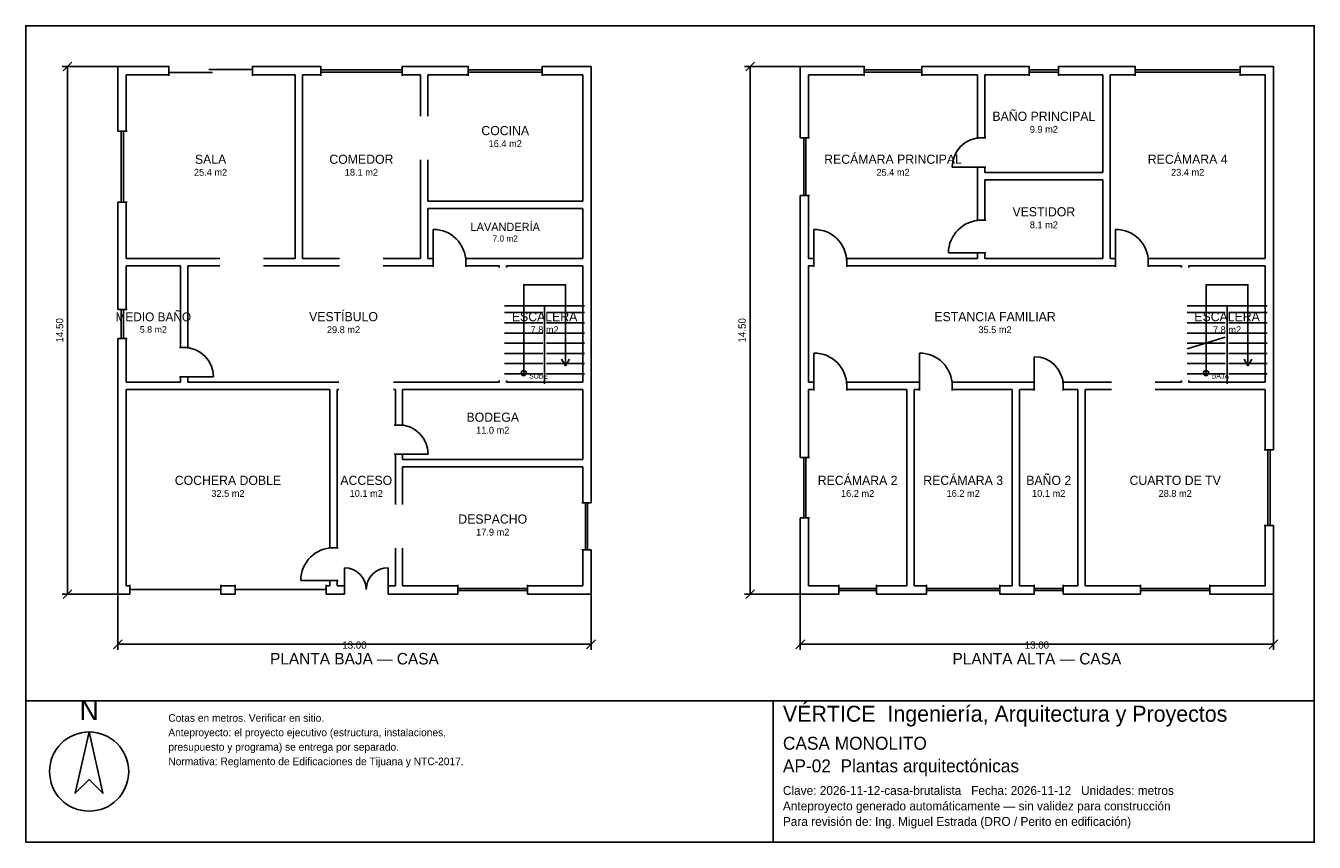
# Model space of a CAD drawing. Header units: metres. Extents: x -2.7 to 32.7, y -6.9 to 15.5.
import ezdxf
from ezdxf.enums import TextEntityAlignment as Align

# ---------------------------------------------------------------- set-up
doc = ezdxf.new("R2010")
doc.units = ezdxf.units.M
doc.header["$LTSCALE"] = 0.5
for name, color, linetype in [('A-AREA', 252, 'CONTINUOUS'), ('A-ESCALERA', 6, 'CONTINUOUS'), ('A-MUROS', 7, 'CONTINUOUS'), ('A-PUERTAS', 2, 'CONTINUOUS'), ('A-TEXTO', 3, 'CONTINUOUS'), ('A-VANOS', 4, 'CONTINUOUS'), ('COTAS', 8, 'CONTINUOUS'), ('LAMINA', 9, 'CONTINUOUS'), ('T-TITULO', 3, 'CONTINUOUS')]:
    doc.layers.add(name, color=color, linetype=linetype)
doc.styles.get("Standard").update_dxf_attribs({"font": 'txt', "width": 0.9})

msp = doc.modelspace()

# ---------------------------------------------------------------- linework, layer by layer
at = {"layer": 'A-ESCALERA'}
for p, q in [((10.5, 7.8), (12.7, 7.8)), ((11.6, 5.65), (11.6, 7.8)), ((29.25, 7.8), (31.45, 7.8)), ((30.35, 5.65), (30.35, 7.8)), ((10.5, 7.61), (11.55, 7.61)), ((11.65, 7.61), (12.7, 7.61)), ((29.25, 7.61), (30.3, 7.61)), ((30.4, 7.61), (31.45, 7.61)), ((10.5, 7.33), (11.55, 7.33)), ((11.65, 7.33), (12.7, 7.33)), ((29.25, 7.33), (30.3, 7.33)), ((30.4, 7.33), (31.45, 7.33)), ((10.5, 7.05), (11.55, 7.05)), ((10.5, 6.77), (11.55, 6.77)), ((11.65, 7.05), (12.7, 7.05)), ((11.65, 6.77), (12.7, 6.77)), ((29.25, 7.05), (30.3, 7.05)), ((29.25, 6.6175), (30.3, 6.94)), ((29.25, 6.77), (30.3, 6.77)), ((30.4, 7.05), (31.45, 7.05)), ((30.4, 6.77), (31.45, 6.77)), ((10.5, 6.49), (11.55, 6.49)), ((11.65, 6.49), (12.7, 6.49)), ((29.25, 6.49), (30.3, 6.49)), ((30.4, 6.49), (31.45, 6.49)), ((10.5, 6.21), (11.55, 6.21)), ((11.65, 6.21), (12.7, 6.21)), ((29.25, 6.21), (30.3, 6.21)), ((30.4, 6.21), (31.45, 6.21)), ((10.5, 5.93), (11.55, 5.93)), ((11.65, 5.93), (12.7, 5.93)), ((29.25, 5.93), (30.3, 5.93)), ((30.4, 5.93), (31.45, 5.93))]:
    msp.add_line(p, q, dxfattribs=at)
for points in [[(11.025, 5.95), (11.025, 8.375), (12.175, 8.375), (12.175, 6.15)], [(29.775, 5.95), (29.775, 8.375), (30.925, 8.375), (30.925, 6.15)], [(12.067, 6.33), (12.175, 6.15), (12.283, 6.33)], [(30.817, 6.33), (30.925, 6.15), (31.033, 6.33)]]:
    msp.add_lwpolyline(points, dxfattribs=at)
for centre in [(11.025, 5.95), (29.775, 5.95)]:
    msp.add_circle(centre, 0.07, dxfattribs=at)
at = {"layer": 'A-MUROS'}
for p, q in [((-0.125, 14.375), (1.273, 14.375)), ((-0.125, 12.6), (-0.125, 14.375)), ((1.273, 14.12), (1.273, 14.38)), ((3.573, 14.12), (3.573, 14.38)), ((3.573, 14.375), (5.451, 14.375)), ((5.451, 14.12), (5.451, 14.38)), ((7.682, 14.12), (7.682, 14.38)), ((7.682, 14.375), (9.503, 14.375)), ((9.503, 14.12), (9.503, 14.38)), ((11.533, 14.12), (11.533, 14.38)), ((11.533, 14.375), (12.875, 14.375)), ((12.875, 2.38), (12.875, 14.375)), ((18.625, 14.375), (20.38, 14.375)), ((18.625, 12.417), (18.625, 14.375)), ((20.38, 14.12), (20.38, 14.38)), ((21.965, 14.12), (21.965, 14.38)), ((21.965, 14.375), (24.916, 14.375)), ((24.916, 14.12), (24.916, 14.38)), ((25.716, 14.12), (25.716, 14.38)), ((25.716, 14.375), (27.829, 14.375)), ((27.829, 14.12), (27.829, 14.38)), ((30.707, 14.12), (30.707, 14.38)), ((30.707, 14.375), (31.625, 14.375)), ((31.625, 3.839), (31.625, 14.375)), ((0.1, 14.15), (1.273, 14.15)), ((0.1, 12.6), (0.1, 14.15)), ((3.573, 14.15), (4.745, 14.15)), ((4.745, 9.1), (4.745, 14.15)), ((4.945, 14.15), (5.451, 14.15)), ((4.945, 9.1), (4.945, 14.15)), ((7.682, 14.15), (8.188, 14.15)), ((8.188, 13.013), (8.188, 14.15)), ((8.387, 14.15), (9.503, 14.15)), ((8.387, 13.013), (8.387, 14.15)), ((11.533, 14.15), (12.649, 14.15)), ((12.649, 10.675), (12.649, 14.15)), ((18.85, 14.15), (20.38, 14.15)), ((18.85, 12.417), (18.85, 14.15)), ((21.965, 14.15), (23.495, 14.15)), ((23.495, 12.412), (23.495, 14.15)), ((23.695, 14.15), (24.916, 14.15)), ((23.695, 12.412), (23.695, 14.15)), ((25.716, 14.15), (26.938, 14.15)), ((26.938, 11.462), (26.938, 14.15)), ((27.137, 14.15), (27.829, 14.15)), ((27.137, 9.1), (27.137, 14.15)), ((30.707, 14.15), (31.399, 14.15)), ((31.399, 9.1), (31.399, 14.15)), ((-0.13, 12.6), (0.13, 12.6)), ((18.62, 12.417), (18.88, 12.417)), ((23.465, 12.412), (23.725, 12.412)), ((8.188, 9.1), (8.188, 11.812)), ((8.387, 10.675), (8.387, 11.812)), ((23.465, 11.612), (23.725, 11.612)), ((23.495, 10.15), (23.495, 11.612)), ((23.695, 11.462), (23.695, 11.612)), ((23.695, 11.462), (26.938, 11.462)), ((23.695, 11.263), (26.938, 11.263)), ((23.695, 10.15), (23.695, 11.263)), ((26.938, 9.1), (26.938, 11.263)), ((-0.13, 10.65), (0.13, 10.65)), ((-0.125, 7.7), (-0.125, 10.65)), ((0.1, 9.1), (0.1, 10.65)), ((8.387, 10.675), (12.649, 10.675)), ((18.62, 10.833), (18.88, 10.833)), ((18.625, 3.632), (18.625, 10.833)), ((18.85, 9.1), (18.85, 10.833)), ((8.387, 10.475), (12.649, 10.475)), ((8.387, 9.1), (8.387, 10.475)), ((12.649, 9.1), (12.649, 10.475)), ((23.465, 10.15), (23.725, 10.15)), ((23.465, 9.25), (23.725, 9.25)), ((23.495, 9.1), (23.495, 9.25)), ((23.695, 9.1), (23.695, 9.25)), ((0.1, 9.1), (2.673, 9.1)), ((0.1, 8.9), (1.6, 8.9)), ((0.1, 7.7), (0.1, 8.9)), ((1.6, 6.65), (1.6, 8.9)), ((1.8, 8.9), (2.673, 8.9)), ((1.8, 6.65), (1.8, 8.9)), ((3.872, 9.1), (4.745, 9.1)), ((3.872, 8.9), (5.966, 8.9)), ((4.945, 9.1), (5.966, 9.1)), ((7.166, 9.1), (8.188, 9.1)), ((7.166, 8.9), (8.537, 8.9)), ((8.387, 9.1), (8.537, 9.1)), ((8.537, 8.87), (8.537, 9.13)), ((9.437, 8.87), (9.437, 9.13)), ((9.437, 9.1), (12.649, 9.1)), ((9.437, 8.9), (10.35, 8.9)), ((10.35, 8.85), (10.35, 8.9)), ((10.55, 8.9), (12.65, 8.9)), ((10.55, 8.85), (10.55, 8.9)), ((12.65, 5.7), (12.65, 8.9)), ((18.85, 9.1), (19, 9.1)), ((18.85, 8.9), (19, 8.9)), ((18.85, 5.7), (18.85, 8.9)), ((19, 8.87), (19, 9.13)), ((19.9, 8.87), (19.9, 9.13)), ((19.9, 9.1), (23.495, 9.1)), ((19.9, 8.9), (27.287, 8.9)), ((23.695, 9.1), (26.938, 9.1)), ((27.137, 9.1), (27.287, 9.1)), ((27.287, 8.87), (27.287, 9.13)), ((28.187, 8.87), (28.187, 9.13)), ((28.187, 9.1), (31.399, 9.1)), ((28.187, 8.9), (29.1, 8.9)), ((29.1, 8.85), (29.1, 8.9)), ((29.3, 8.9), (31.4, 8.9)), ((29.3, 8.85), (29.3, 8.9)), ((31.4, 5.7), (31.4, 8.9)), ((-0.13, 7.7), (0.13, 7.7)), ((-0.13, 6.9), (0.13, 6.9)), ((-0.125, -0.125), (-0.125, 6.9)), ((0.1, 5.7), (0.1, 6.9)), ((1.57, 6.65), (1.83, 6.65)), ((0.1, 5.7), (1.6, 5.7)), ((1.57, 5.85), (1.83, 5.85)), ((1.6, 5.7), (1.6, 5.85)), ((1.8, 5.7), (1.8, 5.85)), ((1.8, 5.7), (5.95, 5.7)), ((7.45, 5.7), (10.35, 5.7)), ((10.35, 5.7), (10.35, 5.75)), ((10.55, 5.7), (10.55, 5.75)), ((10.55, 5.7), (12.65, 5.7)), ((18.85, 5.7), (19, 5.7)), ((19, 5.47), (19, 5.73)), ((19.9, 5.47), (19.9, 5.73)), ((19.9, 5.7), (21.9, 5.7)), ((21.9, 5.47), (21.9, 5.73)), ((22.8, 5.47), (22.8, 5.73)), ((22.8, 5.7), (25.05, 5.7)), ((25.05, 5.47), (25.05, 5.73)), ((25.85, 5.47), (25.85, 5.73)), ((25.85, 5.7), (27.175, 5.7)), ((28.375, 5.7), (29.1, 5.7)), ((29.1, 5.7), (29.1, 5.75)), ((29.3, 5.7), (29.3, 5.75)), ((29.3, 5.7), (31.4, 5.7)), ((0.1, 5.5), (5.7, 5.5)), ((0.1, 0.1), (0.1, 5.5)), ((5.7, 1.15), (5.7, 5.5)), ((5.9, 5.5), (5.95, 5.5)), ((5.9, 1.15), (5.9, 5.5)), ((7.45, 5.5), (7.5, 5.5)), ((7.5, 4.522), (7.5, 5.5)), ((7.7, 5.5), (12.65, 5.5)), ((7.7, 4.522), (7.7, 5.5)), ((12.65, 3.572), (12.65, 5.5)), ((18.85, 5.5), (19, 5.5)), ((18.85, 3.632), (18.85, 5.5)), ((19.9, 5.5), (21.55, 5.5)), ((21.55, 0.1), (21.55, 5.5)), ((21.75, 5.5), (21.9, 5.5)), ((21.75, 0.1), (21.75, 5.5)), ((22.8, 5.5), (24.45, 5.5)), ((24.45, 0.1), (24.45, 5.5)), ((24.65, 5.5), (25.05, 5.5)), ((24.65, 0.1), (24.65, 5.5)), ((25.85, 5.5), (26.25, 5.5)), ((26.25, 0.1), (26.25, 5.5)), ((26.45, 5.5), (27.175, 5.5)), ((26.45, 0.1), (26.45, 5.5)), ((28.375, 5.5), (31.4, 5.5)), ((31.4, 3.839), (31.4, 5.5)), ((7.47, 4.522), (7.73, 4.522)), ((7.47, 3.722), (7.73, 3.722)), ((7.5, 2.336), (7.5, 3.722)), ((7.7, 3.572), (7.7, 3.722)), ((7.7, 3.572), (12.65, 3.572)), ((18.62, 3.632), (18.88, 3.632)), ((31.37, 3.839), (31.63, 3.839)), ((7.7, 3.372), (12.65, 3.372)), ((7.7, 2.336), (7.7, 3.372)), ((12.65, 2.38), (12.65, 3.372)), ((12.62, 2.38), (12.88, 2.38)), ((18.62, 1.968), (18.88, 1.968)), ((18.625, -0.125), (18.625, 1.968)), ((18.85, 0.1), (18.85, 1.968)), ((31.37, 1.761), (31.63, 1.761)), ((31.4, 0.1), (31.4, 1.761)), ((31.625, -0.125), (31.625, 1.761)), ((5.67, 1.15), (5.93, 1.15)), ((7.5, 0.1), (7.5, 1.136)), ((7.7, 0.1), (7.7, 1.136)), ((12.62, 1.092), (12.88, 1.092)), ((12.65, 0.1), (12.65, 1.092)), ((12.875, -0.125), (12.875, 1.092)), ((0.1, 0.1), (0.2, 0.1)), ((0.2, -0.13), (0.2, 0.13)), ((2.7, -0.13), (2.7, 0.13)), ((2.7, 0.1), (3.1, 0.1)), ((3.1, -0.13), (3.1, 0.13)), ((5.6, -0.13), (5.6, 0.13)), ((5.6, 0.1), (5.7, 0.1)), ((5.67, 0.25), (5.93, 0.25)), ((5.7, 0.1), (5.7, 0.25)), ((5.9, 0.1), (5.9, 0.25)), ((5.9, 0.1), (6.1, 0.1)), ((6.1, -0.13), (6.1, 0.13)), ((7.3, -0.13), (7.3, 0.13)), ((7.3, 0.1), (7.5, 0.1)), ((7.7, 0.1), (9.219, 0.1)), ((9.219, -0.13), (9.219, 0.13)), ((11.131, -0.13), (11.131, 0.13)), ((11.131, 0.1), (12.65, 0.1)), ((18.85, 0.1), (19.685, 0.1)), ((19.685, -0.13), (19.685, 0.13)), ((20.715, -0.13), (20.715, 0.13)), ((20.715, 0.1), (21.55, 0.1)), ((21.75, 0.1), (22.095, 0.1)), ((22.095, -0.13), (22.095, 0.13)), ((24.105, -0.13), (24.105, 0.13)), ((24.105, 0.1), (24.45, 0.1)), ((24.65, 0.1), (25.05, 0.1)), ((25.05, -0.13), (25.05, 0.13)), ((25.85, -0.13), (25.85, 0.13)), ((25.85, 0.1), (26.25, 0.1)), ((26.45, 0.1), (27.969, 0.1)), ((27.969, -0.13), (27.969, 0.13)), ((29.881, -0.13), (29.881, 0.13)), ((29.881, 0.1), (31.4, 0.1)), ((-0.125, -0.125), (0.2, -0.125)), ((2.7, -0.125), (3.1, -0.125)), ((5.6, -0.125), (6.1, -0.125)), ((7.3, -0.125), (9.219, -0.125)), ((11.131, -0.125), (12.875, -0.125)), ((18.625, -0.125), (19.685, -0.125)), ((20.715, -0.125), (22.095, -0.125)), ((24.105, -0.125), (25.05, -0.125)), ((25.85, -0.125), (27.969, -0.125)), ((29.881, -0.125), (31.625, -0.125))]:
    msp.add_line(p, q, dxfattribs=at)
at = {"layer": 'A-PUERTAS'}
for p, q in [((23.595, 11.612), (22.795, 11.612)), ((8.537, 9), (8.537, 9.9)), ((19, 9), (19, 9.9)), ((27.287, 9), (27.287, 9.9)), ((23.595, 9.25), (22.695, 9.25)), ((19, 5.6), (19, 6.5)), ((21.9, 5.6), (21.9, 6.5)), ((25.05, 5.6), (25.05, 6.4)), ((1.7, 5.85), (2.5, 5.85)), ((7.6, 3.722), (8.4, 3.722)), ((6.1, 0), (6.1, 0.6)), ((7.3, 0), (7.3, 0.6)), ((5.8, 0.25), (4.9, 0.25))]:
    msp.add_line(p, q, dxfattribs=at)
for centre, radius, start, end in [((23.595, 11.612), 0.8, 90, 180), ((23.595, 9.25), 0.9, 90, 180), ((8.537, 9), 0.9, 0, 90), ((19, 9), 0.9, 0, 90), ((27.287, 9), 0.9, 0, 90), ((1.7, 5.85), 0.8, 0, 90), ((19, 5.6), 0.9, 0, 90), ((21.9, 5.6), 0.9, 0, 90), ((25.05, 5.6), 0.8, 0, 90), ((7.6, 3.722), 0.8, 0, 90), ((5.8, 0.25), 0.9, 90, 180), ((6.1, 0), 0.6, 0, 90), ((7.3, 0), 0.6, 90, 180)]:
    msp.add_arc(centre, radius, start, end, dxfattribs=at)
at = {"layer": 'A-VANOS'}
for p, q in [((1.273, 14.21), (2.473, 14.21)), ((2.373, 14.29), (3.573, 14.29)), ((5.451, 14.28), (7.682, 14.28)), ((5.451, 14.22), (7.682, 14.22)), ((9.503, 14.28), (11.533, 14.28)), ((9.503, 14.22), (11.533, 14.22)), ((20.38, 14.28), (21.965, 14.28)), ((20.38, 14.22), (21.965, 14.22)), ((24.916, 14.28), (25.716, 14.28)), ((24.916, 14.22), (25.716, 14.22)), ((27.829, 14.28), (30.707, 14.28)), ((27.829, 14.22), (30.707, 14.22)), ((-0.03, 10.65), (-0.03, 12.6)), ((0.03, 10.65), (0.03, 12.6)), ((18.72, 10.833), (18.72, 12.417)), ((18.78, 10.833), (18.78, 12.417)), ((-0.03, 6.9), (-0.03, 7.7)), ((0.03, 6.9), (0.03, 7.7)), ((18.72, 1.968), (18.72, 3.632)), ((18.78, 1.968), (18.78, 3.632)), ((31.47, 1.761), (31.47, 3.839)), ((31.53, 1.761), (31.53, 3.839)), ((12.72, 1.092), (12.72, 2.38)), ((12.78, 1.092), (12.78, 2.38)), ((0.2, 0), (2.7, 0)), ((3.1, 0), (5.6, 0)), ((9.219, 0.03), (11.131, 0.03)), ((19.685, 0.03), (20.715, 0.03)), ((22.095, 0.03), (24.105, 0.03)), ((25.05, 0.03), (25.85, 0.03)), ((27.969, 0.03), (29.881, 0.03)), ((9.219, -0.03), (11.131, -0.03)), ((19.685, -0.03), (20.715, -0.03)), ((22.095, -0.03), (24.105, -0.03)), ((25.05, -0.03), (25.85, -0.03)), ((27.969, -0.03), (29.881, -0.03))]:
    msp.add_line(p, q, dxfattribs=at)
at = {"layer": 'COTAS'}
for p, q in [((-0.125, 14.375), (-1.655, 14.375)), ((-1.625, 14.255), (-1.385, 14.495)), ((-1.505, -0.125), (-1.505, 14.375)), ((18.625, 14.375), (17.095, 14.375)), ((17.125, 14.255), (17.365, 14.495)), ((17.245, -0.125), (17.245, 14.375)), ((-0.125, -0.125), (-1.655, -0.125)), ((-1.625, -0.245), (-1.385, -0.005)), ((-0.125, -0.125), (-0.125, -1.655)), ((12.875, -0.125), (12.875, -1.655)), ((18.625, -0.125), (17.095, -0.125)), ((17.125, -0.245), (17.365, -0.005)), ((18.625, -0.125), (18.625, -1.655)), ((31.625, -0.125), (31.625, -1.655)), ((-0.245, -1.625), (-0.005, -1.385)), ((12.755, -1.625), (12.995, -1.385)), ((18.505, -1.625), (18.745, -1.385)), ((31.505, -1.625), (31.745, -1.385)), ((-0.125, -1.505), (12.875, -1.505)), ((18.625, -1.505), (31.625, -1.505))]:
    msp.add_line(p, q, dxfattribs=at)
at = {"layer": 'LAMINA'}
msp.add_line((17.877, -6.9443), (17.877, -3.0583), dxfattribs=at)
for points in [[(-2.655, -3.0583), (32.745, -3.0583), (32.745, 15.495), (-2.655, 15.495)], [(-2.655, -6.9443), (32.745, -6.9443), (32.745, -3.0583), (-2.655, -3.0583)], [(-0.9141, -3.9132), (-1.2949, -5.5997), (-0.9141, -5.2189), (-0.5333, -5.5997)]]:
    msp.add_lwpolyline(points, close=True, dxfattribs=at)
msp.add_circle((-0.9141, -5.0013), 1.0881, dxfattribs=at)

# ---------------------------------------------------------------- texts
at = {"layer": 'A-AREA'}
for s, height, p in [('9.9 m2', 0.189, (25.3165, 12.554)), ('16.4 m2', 0.189, (10.518, 12.1605)), ('25.4 m2', 0.189, (2.4225, 11.373)), ('18.1 m2', 0.189, (6.5665, 11.373)), ('25.4 m2', 0.189, (21.1725, 11.373)), ('23.4 m2', 0.189, (29.268, 11.373)), ('8.1 m2', 0.189, (25.3165, 9.9295)), ('7.0 m2', 0.1688, (10.518, 9.5625)), ('5.8 m2', 0.1821, (0.85, 7.0571)), ('29.8 m2', 0.189, (6.075, 7.048)), ('7.8 m2', 0.189, (11.6, 7.048)), ('35.5 m2', 0.189, (23.975, 7.048)), ('7.8 m2', 0.189, (30.35, 7.048)), ('11.0 m2', 0.189, (10.175, 4.284)), ('32.5 m2', 0.189, (2.9, 2.548)), ('10.1 m2', 0.189, (6.7, 2.548)), ('16.2 m2', 0.189, (20.2, 2.548)), ('16.2 m2', 0.189, (23.1, 2.548)), ('10.1 m2', 0.189, (25.45, 2.548)), ('28.8 m2', 0.189, (28.925, 2.548)), ('17.9 m2', 0.189, (10.175, 1.484))]:
    msp.add_text(s, height=height, dxfattribs=at).set_placement(p, align=Align.CENTER)
at = {"layer": 'A-ESCALERA'}
for s, p in [('SUBE', (11.175, 5.8)), ('BAJA', (29.925, 5.8))]:
    msp.add_text(s, height=0.14, dxfattribs=at).set_placement(p)
at = {"layer": 'A-TEXTO'}
for s, height, p in [('BAÑO PRINCIPAL', 0.252, (25.3165, 12.8816)), ('COCINA', 0.252, (10.518, 12.4881)), ('SALA', 0.252, (2.4225, 11.7006)), ('COMEDOR', 0.252, (6.5665, 11.7006)), ('RECÁMARA PRINCIPAL', 0.252, (21.1725, 11.7006)), ('RECÁMARA 4', 0.252, (29.268, 11.7006)), ('VESTIDOR', 0.252, (25.3165, 10.2571)), ('LAVANDERÍA', 0.225, (10.518, 9.855)), ('MEDIO BAÑO', 0.2429, (0.85, 7.3729)), ('VESTÍBULO', 0.252, (6.075, 7.3756)), ('ESCALERA', 0.252, (11.6, 7.3756)), ('ESTANCIA FAMILIAR', 0.252, (23.975, 7.3756)), ('ESCALERA', 0.252, (30.35, 7.3756)), ('BODEGA', 0.252, (10.175, 4.6116)), ('RECÁMARA 2', 0.252, (20.2, 2.8756)), ('RECÁMARA 3', 0.252, (23.1, 2.8756)), ('BAÑO 2', 0.252, (25.45, 2.8756)), ('COCHERA DOBLE', 0.252, (2.9, 2.8756)), ('ACCESO', 0.252, (6.7, 2.8756)), ('CUARTO DE TV', 0.252, (28.925, 2.8756)), ('DESPACHO', 0.252, (10.175, 1.8116))]:
    msp.add_text(s, height=height, dxfattribs=at).set_placement(p, align=Align.CENTER)
at = {"layer": 'COTAS'}
for p in [(-1.625, 7.125), (17.125, 7.125)]:
    msp.add_text('14.50', height=0.2, rotation=90, dxfattribs=at).set_placement(p, align=Align.CENTER)
for p in [(6.375, -1.625), (25.125, -1.625)]:
    msp.add_text('13.00', height=0.2, dxfattribs=at).set_placement(p, align=Align.CENTER)
at = {"layer": 'LAMINA'}
msp.add_text('N', height=0.544, dxfattribs=at).set_placement((-0.9141, -3.5868), align=Align.CENTER)
for s, height, p in [('VÉRTICE  Ingeniería, Arquitectura y Proyectos', 0.4393, (18.1473, -3.6328)), ('Cotas en metros. Verificar en sitio.', 0.2095, (1.262, -3.6328)), ('Anteproyecto: el proyecto ejecutivo (estructura, instalaciones,', 0.2095, (1.262, -4.0308)), ('presupuesto y programa) se entrega por separado.', 0.2095, (1.262, -4.4289)), ('CASA MONOLITO', 0.3548, (18.1473, -4.4015)), ('Normativa: Reglamento de Edificaciones de Tijuana y NTC-2017.', 0.2095, (1.262, -4.8269)), ('AP-02  Plantas arquitectónicas', 0.3548, (18.1473, -5.0224)), ('Clave: 2026-11-12-casa-brutalista   Fecha: 2026-11-12   Unidades: metros', 0.2433, (18.1473, -5.6433)), ('Anteproyecto generado automáticamente — sin validez para construcción', 0.2433, (18.1473, -6.0691)), ('Para revisión de: Ing. Miguel Estrada (DRO / Perito en edificación)', 0.2433, (18.1473, -6.4949))]:
    msp.add_text(s, height=height, dxfattribs=at).set_placement(p)
at = {"layer": 'T-TITULO'}
for s, p in [('PLANTA BAJA — CASA', (6.375, -2.0583)), ('PLANTA ALTA — CASA', (25.125, -2.0583))]:
    msp.add_text(s, height=0.3167, dxfattribs=at).set_placement(p, align=Align.CENTER)

doc.saveas('drawing.dxf')
